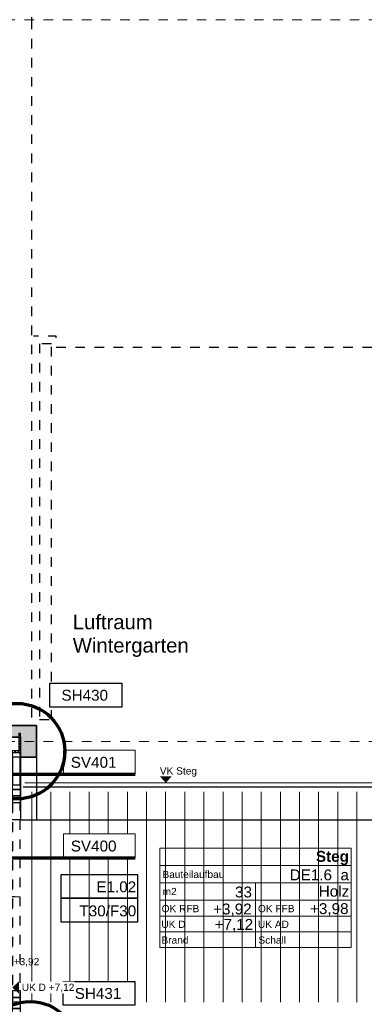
# Model space of a CAD drawing. Header units: metres. Extents: x -13 to 93, y -119 to 25.
# Tile 122 of 256: x 13.52 to 17.13, y -85.75 to -75.45. Entities that reach past the tile are written whole.
import ezdxf
from ezdxf.enums import TextEntityAlignment as Align

# ---------------------------------------------------------------- set-up
doc = ezdxf.new("R2010")
doc.units = ezdxf.units.M
doc.header["$LTSCALE"] = 0.00508
doc.header["$PDMODE"] = 1
doc.header["$PDSIZE"] = -2
for name, pattern in [('STYLE_05', [0.19684, 0.069505, -0.127335]), ('STYLE_06', [1.0537, 0.590515, -0.19684, 0.069505, -0.19684]), ('STYLE_11', [0.393677, 0.196838, -0.196838]), ('STYLE_16', [0.625, 0.277778, -0.347222])]:
    doc.linetypes.add(name, pattern=pattern)
doc.layers.get('0').update_dxf_attribs({"lineweight": 18})
for name, color, linetype, lineweight in [('3-0-0 Dämmung', 7, 'Continuous', 18), ('3-2-5 Bodenbeläge', 7, 'Continuous', 18), ('3-3-0-1 AW Beton', 7, 'Continuous', 35), ('3-4-4 ITüren', 7, 'Continuous', 25), ('3-4-9 WSonstiges VED', 7, 'STYLE_11', 25), ('3-5-1-2 DeckenSprung', 7, 'Continuous', 25), ('3-5-4-3 Treppengeländer', 7, 'Continuous', 18), ('3-5-9 DeckenSonstig VED', 7, 'STYLE_11', 25), ('Ans-Kante', 7, 'Continuous', 18), ('Bemaßung', 7, 'Continuous', 18), ('Bemaßung-Achsen', 7, 'Continuous', 18), ('Bemaßung-Höhenkoten', 7, 'Continuous', 18), ('Keine', 7, 'Continuous', 18), ('Plan-Achse', 1, 'STYLE_06', 18), ('Plan-Raumstempel', 7, 'Continuous', 13), ('Plan-Text', 7, 'Continuous', 13), ('Plan-Text-Hinweis', 7, 'Continuous', 13)]:
    doc.layers.add(name, color=color, linetype=linetype, lineweight=lineweight)
doc.layers.get('0').freeze()
doc.styles.add('Arial', font='ARIAL.TTF')
doc.styles.add('Arial (bold)', font='ARIALBD.TTF')
doc.dimstyles.new('MTZ_200', dxfattribs={"dimtxt": 0.075762, "dimasz": 0.000706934, "dimexe": 0.001, "dimexo": 0.003, "dimgap": 0.0001, "dimtad": 1, "dimdec": 4, "dimzin": 11, "dimtxsty": 'Arial', "dimblk": 'VW_SLASH', "dimcen": 0, "dimdle": 0.001, "dimazin": 0, "dimtfac": 1, "dimtdec": 4, "dimtix": 1, "dimtmove": 0, "dimatfit": 0, "dimldrblk": 'VW_FILLEDARROW', "dimfxl": 0, "dimfrac": 2, "dimtolj": 1, "dimtzin": 11, "dimarcsym": 0})
pattern_1 = [(45, (0, 0), (0.015875, -0.015875), [])]
pattern_2 = [(-45, (0, 0), (0.015875, 0.015875), [])]

# ---------------------------------------------------------------- blocks, each defined once
blk = doc.blocks.new('*U19')
at = {"layer": '3-2-5 Bodenbeläge', "color": 9, "linetype": 'Continuous', "lineweight": 18}
for p, q in [((26.064, -76.598), (26.064, -78.798)), ((26.264, -76.598), (26.264, -78.798)), ((26.464, -76.598), (26.464, -78.798)), ((26.664, -76.598), (26.664, -78.798)), ((26.864, -76.598), (26.864, -78.798)), ((27.064, -76.598), (27.064, -78.798)), ((27.264, -76.598), (27.264, -78.798)), ((27.464, -76.598), (27.464, -78.798)), ((27.664, -76.598), (27.664, -78.798)), ((27.864, -76.598), (27.864, -78.798)), ((28.064, -76.598), (28.064, -78.798)), ((28.264, -76.598), (28.264, -78.798)), ((28.464, -76.598), (28.464, -78.798)), ((28.664, -76.598), (28.664, -78.798)), ((28.864, -76.598), (28.864, -78.798)), ((29.064, -76.598), (29.064, -78.798)), ((29.264, -76.598), (29.264, -78.798)), ((29.464, -76.598), (29.464, -78.798))]:
    blk.add_line(p, q, dxfattribs=at)
blk = doc.blocks.new('S_Detailverweis H')
at = {"color": 7, "linetype": 'Continuous', "lineweight": 25}
blk.add_wipeout([(0.345, 0.711), (1.095, 0.711), (1.095, 0.461), (0.345, 0.461)], dxfattribs=at).dxf.layer = 'Keine'
at = {"layer": 'Keine', "color": 7, "linetype": 'Continuous', "lineweight": 25}
blk.add_lwpolyline([(0.345, 0.711), (1.095, 0.711), (1.095, 0.461), (0.345, 0.461)], close=True, dxfattribs=at)
at = {"layer": 'Plan-Text-Hinweis', "lineweight": 70}
blk.add_circle((0, 0), 0.5, dxfattribs=at)
at = {"layer": 'Plan-Raumstempel', "color": 7, "style": 'Arial'}
blk.add_attdef('Detailnummer', text='', height=0.114, dxfattribs=at).set_placement((0.465, 0.642), align=Align.TOP_LEFT)
blk = doc.blocks.new('S_Detailverweis V')
at = {"color": 7, "linetype": 'Continuous', "lineweight": 18}
blk.add_wipeout([(0.5, 0.25), (1.25, 0.25), (1.25, 0), (0.5, 0)], dxfattribs=at).dxf.layer = 'Keine'
at = {"layer": 'Bemaßung-Achsen', "lineweight": 70}
blk.add_line((-0.5, 0), (1.25, 0), dxfattribs=at)
at = {"layer": 'Keine', "color": 7, "linetype": 'Continuous', "lineweight": 18}
blk.add_lwpolyline([(0.5, 0.25), (1.25, 0.25), (1.25, 0), (0.5, 0)], close=True, dxfattribs=at)
at = {"layer": 'Plan-Raumstempel', "color": 7, "style": 'Arial'}
blk.add_attdef('Detailnummer', text='', height=0.114, dxfattribs=at).set_placement((0.577, 0.18), align=Align.TOP_LEFT)
blk = doc.blocks.new('*U502')
at = {"layer": 'Plan-Text-Hinweis', "color": 7}
for name, p, values in [('S_Detailverweis V', (-0.053, -0.427), {'Detailnummer': 'SV401'}), ('S_Detailverweis V', (-0.053, -1.303), {'Detailnummer': 'SV400'}), ('S_Detailverweis H', (0.1, -3.307), {'Detailnummer': 'SH431'})]:
    blk.add_blockref(name, p, dxfattribs=at).add_auto_attribs(values)
blk = doc.blocks.new('S_VK Rohbau')
at = {"layer": 'Bemaßung-Höhenkoten', "color": 7, "linetype": 'Continuous', "lineweight": 35}
blk.add_solid([(-0.063, 0.07), (0, 0), (0.062, 0.07)], dxfattribs=at)
blk = doc.blocks.new('*U504')
at = {"layer": 'Keine', "color": 7}
blk.add_blockref('*U502', (0, 0), dxfattribs=at)
at = {"layer": '3-4-4 ITüren', "color": 7, "linetype": 'Continuous'}
for points in [[(-0.084, -0.541), (-0.004, -0.541), (-0.004, -0.59), (-0.084, -0.59)], [(-0.084, -2.83), (-0.004, -2.83), (-0.004, -2.879), (-0.084, -2.879)]]:
    blk.add_lwpolyline(points, close=True, dxfattribs=at)
at = {"layer": '3-5-1-2 DeckenSprung', "linetype": 'STYLE_16'}
blk.add_line((-0.09, -3.24), (-0.09, -0.18), dxfattribs=at)
at = {"layer": 'Ans-Kante', "color": 7}
blk.add_line((-0.59, -0.25), (-0.59, -3.17), dxfattribs=at)
at = {"layer": 'Plan-Text-Hinweis', "color": 7}
for p, rotation in [((-0.59, -2.35), 90), ((-0.591, -2.35), -90), ((-0.094, -2.66), 90), ((-0.089, -2.66), -90), ((-0.089, -3.08), -90)]:
    blk.add_blockref('S_VK Rohbau', p, dxfattribs=dict(at, rotation=rotation))
at = {"color": 7, "linetype": 'Continuous'}
for points in [[(-0.02, 0), (-0.02, -0.2), (0, -0.2), (0, 0)], [(-0.02, -3.42), (-0.02, -3.22), (0, -3.22), (0, -3.42)]]:
    blk.add_wipeout(points, dxfattribs=at).dxf.layer = '3-0-0 Dämmung'
at = {"layer": '3-0-0 Dämmung', "linetype": 'Continuous', "lineweight": 5}
h = blk.add_hatch(dxfattribs=at)
h.set_pattern_fill('D_MMUNG_1_50', style=0, pattern_type=2)
h.set_pattern_definition(pattern_1)
h.paths.add_polyline_path([(-0.02, 0), (-0.02, -0.2), (0, -0.2), (0, 0)])
at = {"layer": '3-0-0 Dämmung', "linetype": 'Continuous', "lineweight": 13}
h = blk.add_hatch(dxfattribs=at)
h.set_pattern_fill('D_MMUNG_1_50-1', style=0, pattern_type=2)
h.set_pattern_definition(pattern_2)
h.paths.add_polyline_path([(-0.02, 0), (-0.02, -0.2), (0, -0.2), (0, 0)])
at = {"layer": '3-0-0 Dämmung', "linetype": 'Continuous', "lineweight": 5}
h = blk.add_hatch(dxfattribs=at)
h.set_pattern_fill('D_MMUNG_1_50', style=0, pattern_type=2)
h.set_pattern_definition(pattern_1)
h.paths.add_polyline_path([(-0.02, -3.42), (-0.02, -3.22), (0, -3.22), (0, -3.42)])
at = {"layer": '3-0-0 Dämmung', "linetype": 'Continuous', "lineweight": 13}
h = blk.add_hatch(dxfattribs=at)
h.set_pattern_fill('D_MMUNG_1_50-1', style=0, pattern_type=2)
h.set_pattern_definition(pattern_2)
h.paths.add_polyline_path([(-0.02, -3.42), (-0.02, -3.22), (0, -3.22), (0, -3.42)])
at = {"layer": '3-0-0 Dämmung', "color": 7, "linetype": 'Continuous'}
for points in [[(-0.02, 0), (-0.02, -0.2), (0, -0.2), (0, 0)], [(-0.02, -3.42), (-0.02, -3.22), (0, -3.22), (0, -3.42)]]:
    blk.add_lwpolyline(points, close=True, dxfattribs=at)
blk.add_wipeout([(-1.148, -0.66), (-0.084, -0.66), (-0.084, -0.71), (-1.148, -0.71)]).dxf.layer = '3-4-4 ITüren'
at = {"color": 7}
blk.add_wipeout([(-0.004, -3.146), (0.243, -3.146), (0.243, -3.024), (-0.004, -3.024)], dxfattribs=at).dxf.layer = 'Plan-Text-Hinweis'
at = {"layer": '3-4-4 ITüren', "color": 7, "linetype": 'Continuous'}
for points in [[(-0.084, -0.59), (-0.004, -0.59), (-0.004, -0.654), (-0.084, -0.654)], [(-0.084, -0.654), (-0.004, -0.654), (-0.004, -0.729), (-0.084, -0.729)]]:
    blk.add_lwpolyline(points, close=True, dxfattribs=at)
at = {"layer": '3-4-4 ITüren'}
blk.add_lwpolyline([(-1.148, -0.66), (-0.084, -0.66), (-0.084, -0.71), (-1.148, -0.71)], close=True, dxfattribs=at)
at = {"layer": '3-4-4 ITüren', "color": 7, "linetype": 'STYLE_05', "lineweight": 18}
blk.add_arc((-0.004, -0.56), 1.15, 184.9456, 270, dxfattribs=at)
at = {"layer": '3-4-9 WSonstiges VED', "color": 7, "linetype": 'STYLE_05'}
blk.add_lwpolyline([(-0.084, -0.729), (-0.084, -2.81), (-0.004, -2.81), (-0.004, -0.729)], close=True, dxfattribs=at)
at = {"layer": 'Plan-Text-Hinweis', "color": 7, "insert": (-0.004, -3.044), "char_height": 0.0758, "attachment_point": 1, "line_spacing_factor": 0.970546, "style": 'Arial'}
blk.add_mtext('VK D', dxfattribs=at)
at = {"color": 7, "linetype": 'Continuous'}
for points in [[(-0.19, -0.2), (-0.02, -0.2), (-0.02, -0.18), (-0.19, -0.18)], [(-0.19, -3.22), (-0.02, -3.22), (-0.02, -3.24), (-0.19, -3.24)]]:
    blk.add_wipeout(points, dxfattribs=at).dxf.layer = '3-0-0 Dämmung'
at = {"layer": '3-0-0 Dämmung', "linetype": 'Continuous', "lineweight": 5}
h = blk.add_hatch(dxfattribs=at)
h.set_pattern_fill('D_MMUNG_1_50', style=0, pattern_type=2)
h.set_pattern_definition(pattern_1)
h.paths.add_polyline_path([(-0.19, -0.2), (-0.02, -0.2), (-0.02, -0.18), (-0.19, -0.18)])
at = {"layer": '3-0-0 Dämmung', "linetype": 'Continuous', "lineweight": 13}
h = blk.add_hatch(dxfattribs=at)
h.set_pattern_fill('D_MMUNG_1_50-1', style=0, pattern_type=2)
h.set_pattern_definition(pattern_2)
h.paths.add_polyline_path([(-0.19, -0.2), (-0.02, -0.2), (-0.02, -0.18), (-0.19, -0.18)])
at = {"layer": '3-0-0 Dämmung', "linetype": 'Continuous', "lineweight": 5}
h = blk.add_hatch(dxfattribs=at)
h.set_pattern_fill('D_MMUNG_1_50', style=0, pattern_type=2)
h.set_pattern_definition(pattern_1)
h.paths.add_polyline_path([(-0.19, -3.22), (-0.02, -3.22), (-0.02, -3.24), (-0.19, -3.24)])
at = {"layer": '3-0-0 Dämmung', "linetype": 'Continuous', "lineweight": 13}
h = blk.add_hatch(dxfattribs=at)
h.set_pattern_fill('D_MMUNG_1_50-1', style=0, pattern_type=2)
h.set_pattern_definition(pattern_2)
h.paths.add_polyline_path([(-0.19, -3.22), (-0.02, -3.22), (-0.02, -3.24), (-0.19, -3.24)])
at = {"layer": '3-0-0 Dämmung', "color": 7, "linetype": 'Continuous'}
for points in [[(-0.19, -0.2), (-0.02, -0.2), (-0.02, -0.18), (-0.19, -0.18)], [(-0.19, -3.22), (-0.02, -3.22), (-0.02, -3.24), (-0.19, -3.24)]]:
    blk.add_lwpolyline(points, close=True, dxfattribs=at)
at = {"layer": '3-4-4 ITüren', "color": 7, "linetype": 'Continuous'}
for points in [[(-0.084, -0.2), (-0.004, -0.2), (-0.004, -0.25), (-0.084, -0.25)], [(-0.19, -0.224), (-0.084, -0.224), (-0.084, -0.229), (-0.19, -0.229)], [(-0.004, -0.206), (0, -0.206), (0, -0.229), (-0.004, -0.229)], [(-0.19, -3.191), (-0.084, -3.191), (-0.084, -3.196), (-0.19, -3.196)], [(-0.084, -3.17), (-0.004, -3.17), (-0.004, -3.22), (-0.084, -3.22)], [(-0.004, -3.191), (0, -3.191), (0, -3.214), (-0.004, -3.214)]]:
    blk.add_lwpolyline(points, close=True, dxfattribs=at)
at = {"layer": '3-4-4 ITüren', "color": 7}
for points in [[(-0.084, -0.25), (-0.084, -0.541), (-0.004, -0.541), (-0.004, -0.25)], [(-0.084, -3.17), (-0.084, -2.879), (-0.004, -2.879), (-0.004, -3.17)]]:
    blk.add_lwpolyline(points, close=True, dxfattribs=at)
blk.add_wipeout([(-1.148, -2.71), (-0.084, -2.71), (-0.084, -2.76), (-1.148, -2.76)]).dxf.layer = '3-4-4 ITüren'
at = {"layer": '3-4-4 ITüren'}
blk.add_lwpolyline([(-1.148, -2.71), (-0.084, -2.71), (-0.084, -2.76), (-1.148, -2.76)], close=True, dxfattribs=at)
at = {"layer": '3-4-4 ITüren', "color": 7, "linetype": 'Continuous'}
for points in [[(-0.084, -2.691), (-0.004, -2.691), (-0.004, -2.766), (-0.084, -2.766)], [(-0.084, -2.766), (-0.004, -2.766), (-0.004, -2.83), (-0.084, -2.83)]]:
    blk.add_lwpolyline(points, close=True, dxfattribs=at)
at = {"layer": '3-4-4 ITüren', "color": 7, "linetype": 'STYLE_05', "lineweight": 18}
blk.add_arc((-0.004, -2.86), 1.15, 90, 175.0252, dxfattribs=at)
blk = doc.blocks.new('S_Tür_T30_F30_Wiga')
at = {"layer": 'Keine', "color": 7}
blk.add_blockref('*U504', (0, 0), dxfattribs=at)
blk = doc.blocks.new('S_Raumstempel')
at = {"layer": 'Plan-Raumstempel'}
blk.add_line((0, -0.511), (0, 0.164), dxfattribs=at)
for points in [[(-1, 0.529), (1, 0.529), (1, 0.347), (-1, 0.347)], [(-1, 0.347), (1, 0.347), (1, 0.164), (-1, 0.164)], [(-1, 0.164), (1, 0.164), (1, -0.018), (-1, -0.018)], [(-1, -0.018), (1, -0.018), (1, -0.183), (-1, -0.183)], [(-1, -0.183), (1, -0.183), (1, -0.347), (-1, -0.347)], [(-1, -0.347), (1, -0.347), (1, -0.511), (-1, -0.511)]]:
    blk.add_lwpolyline(points, close=True, dxfattribs=at)
at = {"layer": 'Plan-Raumstempel', "attachment_point": 1, "style": 'Arial'}
for s, insert, char_height, line_spacing_factor in [('{\\C7;\\l }', (-0.594, 0.408), 0.1136, 0.966806), ('{\\C7;\\lBauteilaufbau}', (-0.973, 0.291), 0.07576, 0.970546), ('{\\C7;\\l m2}', (-1, 0.112), 0.07576, 0.970546), ('{\\C7;\\lOK RFB}', (-0.981, -0.067), 0.07576, 0.970546), ('{\\C7;\\lOK FFB}', (0.026, -0.067), 0.07576, 0.970546), ('{\\C7;\\lUK D}', (-0.984, -0.231), 0.07576, 0.970546), ('{\\C7;\\lUK AD}', (0.026, -0.231), 0.07576, 0.970546), ('{\\C7;\\lBrand}', (-0.983, -0.396), 0.07576, 0.970546), ('{\\C7;\\lSchall}', (0.031, -0.396), 0.07576, 0.970546)]:
    blk.add_mtext(s, dxfattribs=dict(at, insert=insert, char_height=char_height, line_spacing_factor=line_spacing_factor))
at = {"layer": 'Plan-Raumstempel', "style": 'Arial (bold)'}
blk.add_attdef('Raumnummer', text='', height=0.114, dxfattribs=at).set_placement((-0.979, 0.495), align=Align.TOP_LEFT)
at = {"layer": 'Plan-Raumstempel'}
for tag, style, p in [('Raumbezeichnung', 'Arial (bold)', (0.977, 0.499)), ('Bauteilaufbau', 'Arial', (0.977, 0.305)), ('m2', 'Arial', (-0.037, 0.126)), ('Belag', 'Arial', (0.98, 0.134)), ('OK_RFB', 'Arial', (-0.04, -0.052)), ('OK_FFB', 'Arial', (0.973, -0.048)), ('UK_RD', 'Arial', (-0.024, -0.213)), ('UK_FD', 'Arial', (0.971, -0.213)), ('Brand', 'Arial', (-0.028, -0.375)), ('Schall', 'Arial', (0.971, -0.377))]:
    blk.add_attdef(tag, text='', height=0.114, dxfattribs=dict(at, style=style)).set_placement(p, align=Align.TOP_RIGHT)
blk = doc.blocks.new('VW_SLASH')
at = {"color": 0, "linetype": 'ByBlock', "lineweight": -2}
blk.add_line((0, 0), (-1, 0), dxfattribs=at)
at = {"color": 0, "linetype": 'ByBlock', "lineweight": 20}
blk.add_line((0, 0), (0, 0), dxfattribs=at)
blk = doc.blocks.new('*D1191')
at = {"layer": 'Bemaßung', "color": 0, "lineweight": -2}
for p, q in [((27.35, -83.168), (27.35, -83.822)), ((13.7, -83.319), (13.7, -83.822)), ((13.701, -83.821), (19.811, -83.821)), ((27.349, -83.821), (19.841, -83.821))]:
    blk.add_line(p, q, dxfattribs=at)
at = {"layer": 'Defpoints', "color": 0, "lineweight": 0}
for p in [(27.35, -83.165), (13.7, -83.316), (13.7, -83.821)]:
    blk.add_point(p, dxfattribs=at)
at = {"layer": 'Bemaßung', "color": 0, "lineweight": -2, "xscale": 0.00070693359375, "yscale": 0.00070693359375, "zscale": 0.00070693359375, "rotation": 180}
blk.add_blockref('VW_SLASH', (13.7, -83.821), dxfattribs=at)
at = {"layer": 'Bemaßung', "color": 0, "lineweight": -2, "xscale": 0.00070693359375, "yscale": 0.00070693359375, "zscale": 0.00070693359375}
blk.add_blockref('VW_SLASH', (27.35, -83.821), dxfattribs=at)
at = {"layer": 'Bemaßung', "color": 0, "insert": (19.826, -83.811), "char_height": 0.00227, "attachment_point": 5, "style": 'Arial'}
blk.add_mtext('\\A1;682,5m', dxfattribs=at)
blk = doc.blocks.new('VW_FILLEDARROW')
at = {"color": 0, "lineweight": -2}
blk.add_solid([(0, 0), (0, 0), (0, 0)], dxfattribs=at)
blk = doc.blocks.new('S_Türnr')
at = {"layer": 'Plan-Text-Hinweis', "color": 7, "linetype": 'Continuous', "lineweight": 25}
for points in [[(-0.4, 0.25), (0.4, 0.25), (0.4, 0), (-0.4, 0)], [(-0.4, 0), (0.4, 0), (0.4, -0.25), (-0.4, -0.25)]]:
    blk.add_lwpolyline(points, close=True, dxfattribs=at)
at = {"layer": 'Keine', "color": 0, "flags": 1}
blk.add_attdef('Plannummer', (-0.4, -0.455), '', height=0.114, dxfattribs=at)
at = {"layer": 'Plan-Raumstempel', "color": 7, "style": 'Arial'}
for tag, p in [('Türnummer', (0.386, 0.177)), ('Brand', (0.386, -0.075))]:
    blk.add_attdef(tag, text='', height=0.114, dxfattribs=at).set_placement(p, align=Align.TOP_RIGHT)
blk = doc.blocks.new('*D1286')
at = {"layer": 'Bemaßung', "color": 0, "lineweight": -2}
for p, q in [((13.345, -83.168), (13.345, -83.822)), ((13.535, -83.168), (13.535, -83.822)), ((13.534, -83.821), (13.346, -83.821))]:
    blk.add_line(p, q, dxfattribs=at)
at = {"layer": 'Defpoints', "color": 0, "lineweight": 0}
for p in [(13.345, -83.165), (13.535, -83.165), (13.345, -83.821)]:
    blk.add_point(p, dxfattribs=at)
at = {"layer": 'Bemaßung', "color": 0, "lineweight": -2, "xscale": 0.00070693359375, "yscale": 0.00070693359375, "zscale": 0.00070693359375, "rotation": 180}
blk.add_blockref('VW_SLASH', (13.345, -83.821), dxfattribs=at)
at = {"layer": 'Bemaßung', "color": 0, "lineweight": -2, "xscale": 0.00070693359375, "yscale": 0.00070693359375, "zscale": 0.00070693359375}
blk.add_blockref('VW_SLASH', (13.535, -83.821), dxfattribs=at)
at = {"layer": 'Bemaßung', "color": 0, "insert": (13.44, -83.814), "char_height": 0.00227, "attachment_point": 5, "style": 'Arial'}
blk.add_mtext('\\A1;9,5m', dxfattribs=at)
blk = doc.blocks.new('*D1287')
at = {"layer": 'Bemaßung', "color": 0, "lineweight": -2}
for p, q in [((13.535, -83.168), (13.535, -83.822)), ((13.7, -83.168), (13.7, -83.822)), ((13.536, -83.821), (13.699, -83.821))]:
    blk.add_line(p, q, dxfattribs=at)
at = {"layer": 'Defpoints', "color": 0, "lineweight": 0}
for p in [(13.535, -83.165), (13.7, -83.165), (13.7, -83.821)]:
    blk.add_point(p, dxfattribs=at)
at = {"layer": 'Bemaßung', "color": 0, "lineweight": -2, "xscale": 0.00070693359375, "yscale": 0.00070693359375, "zscale": 0.00070693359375, "rotation": 180}
blk.add_blockref('VW_SLASH', (13.535, -83.821), dxfattribs=at)
at = {"layer": 'Bemaßung', "color": 0, "lineweight": -2, "xscale": 0.00070693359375, "yscale": 0.00070693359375, "zscale": 0.00070693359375}
blk.add_blockref('VW_SLASH', (13.7, -83.821), dxfattribs=at)
at = {"layer": 'Bemaßung', "color": 0, "insert": (13.618, -83.814), "char_height": 0.00227, "attachment_point": 5, "style": 'Arial'}
blk.add_mtext('\\A1;8,25m', dxfattribs=at)

msp = doc.modelspace()

# ---------------------------------------------------------------- linework, layer by layer
at = {"layer": '3-5-4-3 Treppengeländer', "color": 7, "linetype": 'Continuous', "lineweight": 18}
msp.add_line((13.58, -83.435), (20.45, -83.435), dxfattribs=at)
at = {"layer": '3-5-9 DeckenSonstig VED'}
for p, q in [((13.65, -57.625), (13.65, -75.45)), ((13.65, -75.45), (13.65, -82.835))]:
    msp.add_line(p, q, dxfattribs=at)
at = {"layer": '3-5-9 DeckenSonstig VED', "color": 7, "linetype": 'STYLE_11', "lineweight": 25, "flags": 128}
msp.add_lwpolyline([(17.3, -73.9715), (17.3, -78.8785), (13.9075, -78.8785), (13.9075, -78.7625), (13.67, -78.7625)], dxfattribs=at)
at = {"layer": '3-5-9 DeckenSonstig VED', "color": 7, "linetype": 'STYLE_11', "lineweight": 25}
msp.add_lwpolyline([(13.8575, -82.7725), (13.8575, -78.84), (13.7325, -78.84), (13.7325, -82.7725)], close=True, dxfattribs=at)
at = {"layer": 'Plan-Achse'}
msp.add_line((-9.42493716, -75.45), (50.475, -75.45), dxfattribs=at)

# ---------------------------------------------------------------- block references
at = {"layer": '3-2-5 Bodenbeläge', "color": 7}
msp.add_blockref('*U19', (-12.41363701, -6.93135892), dxfattribs=at)
at = {"layer": 'Plan-Raumstempel', "color": 7}
msp.add_blockref('S_Raumstempel', (15.98991955, -84.64471795), dxfattribs=at).add_auto_attribs({'Belag': 'Holz', 'm2': '33', 'OK_RFB': '+3,92', 'OK_FFB': '+3,98', 'UK_RD': '+7,12', 'Raumbezeichnung': 'Steg', 'Bauteilaufbau': 'DE1.6_a'})
at = {"layer": 'Plan-Text-Hinweis', "color": 7}
msp.add_blockref('S_VK Rohbau', (15.05258568, -83.4345), dxfattribs=at)

# ---------------------------------------------------------------- texts
at = {"layer": 'Plan-Text', "insert": (14.07993868, -81.67521508), "char_height": 0.1515245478, "attachment_point": 1, "line_spacing_factor": 0.967741, "style": 'Arial'}
msp.add_mtext('{\\C7;\\lLuftraum\\PWintergarten}', dxfattribs=at)
at = {"layer": 'Plan-Text-Hinweis', "color": 7, "insert": (14.99008554, -83.27091718), "char_height": 0.075762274, "attachment_point": 1, "line_spacing_factor": 0.967741, "style": 'Arial'}
msp.add_mtext('VK Steg', dxfattribs=at)

# ---------------------------------------------------------------- next in the draw order: block references
at = {"layer": '3-4-4 ITüren', "color": 7}
msp.add_blockref('S_Tür_T30_F30_Wiga', (13.535, -82.91500793), dxfattribs=at)

# ---------------------------------------------------------------- next in the draw order: hatches: boundary and pattern name
at = {"layer": '3-3-0-1 AW Beton', "linetype": 'Continuous', "lineweight": 0}
msp.add_hatch(color=255, dxfattribs=at).paths.add_polyline_path([(13.535, -83.165), (13.7, -83.165), (13.7, -82.835), (7.25, -82.835), (7.25, -82.955), (13.535, -82.955)])
at = {"layer": '3-3-0-1 AW Beton', "linetype": 'Continuous', "lineweight": 13}
h = msp.add_hatch(dxfattribs=at)
h.set_pattern_fill('STAHLBETON_1_50', style=0, pattern_type=2)
h.set_pattern_definition([(45, (0, 0), (0.0032, 0), []), (45, (0.0016, 0), (0.0032, 0), [0.0012, -0.0012])])
h.paths.add_polyline_path([(13.535, -83.165), (13.7, -83.165), (13.7, -82.835), (7.25, -82.835), (7.25, -82.955), (13.535, -82.955)])

# ---------------------------------------------------------------- next in the draw order: linework, layer by layer
at = {"layer": '3-3-0-1 AW Beton'}
msp.add_lwpolyline([(13.535, -83.165), (13.7, -83.165), (13.7, -82.835), (7.25, -82.835), (7.25, -82.955), (13.535, -82.955)], close=True, dxfattribs=at)
at = {"layer": '3-5-9 DeckenSonstig VED', "color": 7, "linetype": 'Continuous'}
msp.add_line((13.56, -83.475), (20.55, -83.475), dxfattribs=at)

# ---------------------------------------------------------------- next in the draw order: block references
at = {"layer": 'Plan-Text-Hinweis', "color": 7}
msp.add_blockref('S_Türnr', (14.35673421, -84.641402), dxfattribs=at).add_auto_attribs({'Türnummer': 'E1.02', 'Brand': 'T30/F30'})

# ---------------------------------------------------------------- next in the draw order: texts
at = {"layer": 'Plan-Text-Hinweis', "color": 7, "insert": (13.03866093, -85.26613762), "char_height": 0.0757622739, "attachment_point": 1, "line_spacing_factor": 0.967741, "style": 'Arial'}
msp.add_mtext('OK RFB +3,92', dxfattribs=at)

# ---------------------------------------------------------------- next in the draw order: dimensions: what is measured, and where the dimension line sits
at = {"layer": 'Bemaßung'}
dim = msp.add_linear_dim(base=(13.7, -83.8207272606), p1=(27.35, -83.165), p2=(13.7, -83.3157272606), dimstyle='MTZ_200', override={"dimtxt": 0.002273, "dimgap": 0.01, "dimdec": 8, "dimlfac": 50, "dimpost": '<>m', "dimtxsty": 'Arial', "dimtmove": 2}, dxfattribs=at)
dim.commit()
dim.dimension.update_dxf_attribs({"geometry": '*D1191', "text_midpoint": (19.8261437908, -83.8107272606), "dimtype": 160})

# ---------------------------------------------------------------- next in the draw order: wipeouts: each hides what was drawn before it
at = {"color": 7}
msp.add_wipeout([(13.54623778, -85.6361791), (14.09551277, -85.6361791), (14.09551277, -85.51447077), (13.54623778, -85.51447077)], dxfattribs=at).dxf.layer = 'Plan-Text-Hinweis'

# ---------------------------------------------------------------- next in the draw order: block references
at = {"layer": 'Plan-Text-Hinweis', "color": 7}
msp.add_blockref('S_Detailverweis H', (13.49644661, -83.10235041), dxfattribs=at).add_auto_attribs({'Detailnummer': 'SH430'})

# ---------------------------------------------------------------- next in the draw order: texts
at = {"layer": 'Plan-Text-Hinweis', "color": 7, "insert": (13.54623778, -85.53501683), "char_height": 0.075762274, "attachment_point": 1, "line_spacing_factor": 0.967741, "style": 'Arial'}
msp.add_mtext('UK D +7,12', dxfattribs=at)

# ---------------------------------------------------------------- next in the draw order: linework, layer by layer
at = {"layer": 'Plan-Achse'}
msp.add_line((-9.42493716, -83), (50.475, -83), dxfattribs=at)

# ---------------------------------------------------------------- next in the draw order: dimensions: what is measured, and where the dimension line sits
at = {"layer": 'Bemaßung', "color": 7}
for base, p2, override, picture, middle in [((13.345, -83.8207272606), (13.345, -83.1649992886), {"dimtxt": 0.002273, "dimgap": 0.005, "dimdec": 8, "dimlfac": 50, "dimpost": '<>m', "dimtxsty": 'Arial', "dimtmove": 2}, '*D1286', (13.44, -83.8143613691)), ((13.7, -83.8207272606), (13.7, -83.165), {"dimtxt": 0.002273, "dimgap": 0.005, "dimdec": 8, "dimlfac": 50, "dimpost": '<>m', "dimtxsty": 'Arial', "dimtix": 0, "dimtmove": 2}, '*D1287', (13.6175, -83.8143613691))]:
    dim = msp.add_linear_dim(base=base, p1=(13.535, -83.165), p2=p2, dimstyle='MTZ_200', override=override, dxfattribs=at)
    dim.commit()
    dim.dimension.update_dxf_attribs({"geometry": picture, "text_midpoint": middle})

doc.saveas('drawing.dxf')
